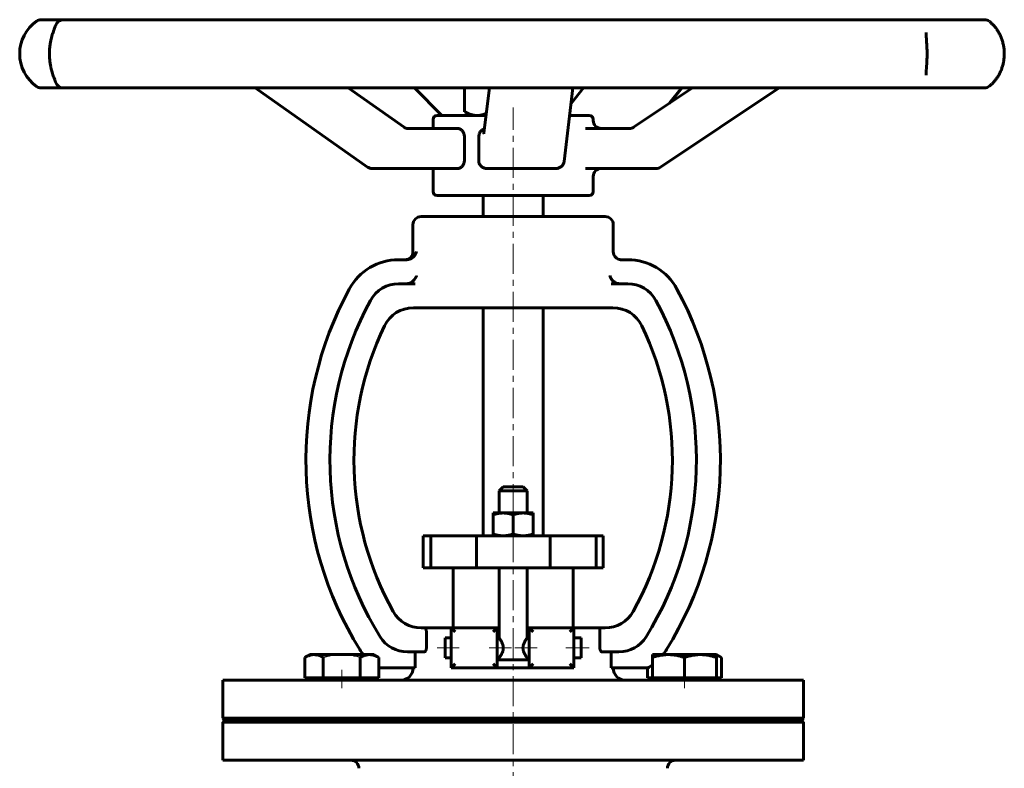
# Model space of a CAD drawing. Header units: millimetres. Extents: x -147 to 147, y -190 to 190.
# Tile 2 of 2: x -123 to 123, y 3 to 190. Entities that reach past the tile are written whole.
import ezdxf

# ---------------------------------------------------------------- set-up
doc = ezdxf.new("R2010")
doc.units = ezdxf.units.MM
for name, pattern in [('K5LT-1', [0]), ('K5LT_AXLED', [12, 7.5, -1.5, 1.5, -1.5]), ('K5LT_BASIC', [0])]:
    doc.linetypes.add(name, pattern=pattern)
doc.layers.add('Системный слой (1)', color=7, linetype='Continuous', true_color=0x6c6c6c)

# ---------------------------------------------------------------- blocks, each defined once
blk = doc.blocks.new('U0')
at = {"layer": 'Системный слой (1)', "color": 143, "linetype": 'K5LT_BASIC', "lineweight": 60, "true_color": 0x33acca}
for p, q in [((51.2, 31.09), (50.78, 31.24)), ((51.61, 30.9), (51.2, 31.09)), ((52.02, 30.69), (51.61, 30.9))]:
    blk.add_line(p, q, dxfattribs=at)
blk = doc.blocks.new('U1')
at = {"layer": 'Системный слой (1)', "color": 143, "linetype": 'K5LT_BASIC', "lineweight": 60, "true_color": 0x33acca}
for p, q in [((-6.75, 166.08), (-19, 166.08)), ((18.48, 166.08), (14.1, 166.08)), ((19, 166.08), (18.48, 166.08))]:
    blk.add_line(p, q, dxfattribs=at)
blk = doc.blocks.new('U2')
at = {"layer": 'Системный слой (1)', "color": 143, "linetype": 'K5LT_BASIC', "lineweight": 60, "true_color": 0x33acca}
for p, q in [((0, 140.8), (-23, 140.8)), ((23, 140.8), (0, 140.8))]:
    blk.add_line(p, q, dxfattribs=at)
blk = doc.blocks.new('U3')
at = {"layer": 'Системный слой (1)', "color": 143, "linetype": 'K5LT_BASIC', "lineweight": 60, "true_color": 0x33acca}
for start, end in [(321.6872, 328.2381), (301.0027, 306.7909)]:
    blk.add_arc((26.4, 40.08), 14, start, end, dxfattribs=at)
blk = doc.blocks.new('U4')
at = {"layer": 'Системный слой (1)', "color": 143, "linetype": 'K5LT_BASIC', "lineweight": 60, "true_color": 0x33acca}
for p, q in [((3.5, 35.58), (3.5, 53.08)), ((3.5, 30.08), (3.5, 30.58))]:
    blk.add_line(p, q, dxfattribs=at)
blk = doc.blocks.new('U5')
at = {"layer": 'Системный слой (1)', "color": 143, "linetype": 'K5LT_BASIC', "lineweight": 60, "true_color": 0x33acca}
for p, q in [((-29.06, 152.83), (-19.4, 152.83)), ((-19.4, 152.83), (-13.87, 152.83))]:
    blk.add_line(p, q, dxfattribs=at)
blk = doc.blocks.new('U6')
at = {"layer": 'Системный слой (1)', "color": 143, "linetype": 'K5LT_BASIC', "lineweight": 60, "true_color": 0x33acca}
for p, q in [((-3.5, 35.58), (-3.5, 53.08)), ((-3.5, 30.08), (-3.5, 30.58))]:
    blk.add_line(p, q, dxfattribs=at)
blk = doc.blocks.new('U7')
at = {"layer": 'Системный слой (1)', "color": 143, "linetype": 'K5LT_BASIC', "lineweight": 60, "true_color": 0x33acca}
for p, q in [((-19, 146.08), (18.48, 146.08)), ((18.48, 146.08), (19, 146.08))]:
    blk.add_line(p, q, dxfattribs=at)
blk = doc.blocks.new('U8')
at = {"layer": 'Системный слой (1)', "color": 143, "linetype": 'K5LT_BASIC', "lineweight": 60, "true_color": 0x33acca}
for p, q in [((-8.2, 162.01), (-8.02, 162.22)), ((-8.02, 162.22), (-8.01, 162.23)), ((-8.01, 162.23), (-7.98, 162.25)), ((-7.98, 162.25), (-7.94, 162.29)), ((-7.94, 162.29), (-7.84, 162.37)), ((-7.84, 162.37), (-7.63, 162.52)), ((-7.63, 162.52), (-7.33, 162.67)), ((-7.33, 162.67), (-7.32, 162.67)), ((-7.32, 162.67), (-7.3, 162.68)), ((-7.3, 162.68), (-7.26, 162.7)), ((-7.26, 162.7), (-7.18, 162.72)), ((-7.18, 162.72), (-7.15, 162.73)), ((-8.6, 160.83), (-8.52, 161.38)), ((-8.52, 161.38), (-8.44, 161.59)), ((-8.44, 161.61), (-8.42, 161.63)), ((-8.44, 161.59), (-8.44, 161.61)), ((-8.42, 161.63), (-8.4, 161.69)), ((-8.4, 161.69), (-8.34, 161.8)), ((-8.34, 161.8), (-8.2, 162.01))]:
    blk.add_line(p, q, dxfattribs=at)
blk = doc.blocks.new('U9')
at = {"layer": 'Системный слой (1)', "color": 143, "linetype": 'K5LT_BASIC', "lineweight": 60, "true_color": 0x33acca}
for p, q in [((18.07, 152.83), (24.98, 152.83)), ((24.98, 152.83), (31.96, 152.83))]:
    blk.add_line(p, q, dxfattribs=at)
blk = doc.blocks.new('U10')
at = {"layer": 'Системный слой (1)', "color": 143, "linetype": 'K5LT_BASIC', "lineweight": 60, "true_color": 0x33acca}
for p, q in [((-20, 162.83), (-20, 165.08)), ((-20, 147.08), (-20, 152.83))]:
    blk.add_line(p, q, dxfattribs=at)
blk = doc.blocks.new('U11')
at = {"layer": 'Системный слой (1)', "color": 143, "linetype": 'K5LT_BASIC', "lineweight": 60, "true_color": 0x33acca}
for p, q in [((-9.05, 166.08), (-8.27, 166.14)), ((-8.27, 166.14), (-7.49, 166.33)), ((-7.49, 166.33), (-6.68, 166.65))]:
    blk.add_line(p, q, dxfattribs=at)
blk = doc.blocks.new('U12')
at = {"layer": 'Системный слой (1)', "color": 143, "linetype": 'K5LT_BASIC', "lineweight": 60, "true_color": 0x33acca}
blk.add_line((-112.27, 190), (-112.27, 190), dxfattribs=at)
blk.add_line((-112.27, 190), (-112.27, 190), dxfattribs=at)
blk = doc.blocks.new('U13')
at = {"layer": 'Системный слой (1)', "color": 143, "linetype": 'K5LT_BASIC', "lineweight": 60, "true_color": 0x33acca}
for p, q in [((20, 164.83), (20, 165.08)), ((20, 147.08), (20, 150.83))]:
    blk.add_line(p, q, dxfattribs=at)
blk = doc.blocks.new('U14')
at = {"layer": 'Системный слой (1)', "color": 143, "linetype": 'K5LT_BASIC', "lineweight": 60, "true_color": 0x33acca}
for p, q in [((-4, 38.08), (-3.5, 38.08)), ((3.5, 38.08), (4, 38.08))]:
    blk.add_line(p, q, dxfattribs=at)

msp = doc.modelspace()

# ---------------------------------------------------------------- linework, layer by layer
at = {"layer": 'Системный слой (1)', "color": 143, "linetype": 'K5LT_BASIC', "lineweight": 60, "true_color": 0x33acca}
for p, q in [((-115.71, 190), (-117.8, 190)), ((-112.27, 190), (-115.71, 190)), ((-92.19, 190), (-112.27, 190)), ((-82.84, 190), (-92.19, 190)), ((-47.54, 190), (-82.84, 190)), ((-34.42, 190), (-47.54, 190)), ((7.99, 190), (-34.42, 190)), ((21.88, 190), (7.99, 190)), ((61.69, 190), (21.88, 190)), ((73.16, 190), (61.69, 190)), ((101.27, 190), (73.16, 190)), ((107.69, 190), (101.27, 190)), ((117.64, 190), (107.69, 190)), ((103.06, 186.78), (103.06, 186.79)), ((103.06, 176.17), (103.06, 176.17)), ((-117.8, 172.95), (-115.71, 172.95)), ((-115.71, 172.95), (-112.19, 172.95)), ((-112.73, 172.95), (-112.62, 172.95)), ((-112.27, 172.95), (-92.19, 172.95)), ((-92.19, 172.95), (-82.84, 172.95)), ((-82.84, 172.95), (-47.54, 172.95)), ((-36.34, 153.19), (-64.41, 172.95)), ((-47.54, 172.95), (-34.42, 172.95)), ((-27.19, 163.11), (-41.17, 172.95)), ((-34.42, 172.95), (7.99, 172.95)), ((-17.78, 166.08), (-24.65, 172.95)), ((-12.12, 172.95), (-12.12, 167.02)), ((-7.28, 161.72), (-5.91, 172.95)), ((-5.97, 172.95), (-5.97, 172.47)), ((7.99, 172.95), (21.88, 172.95)), ((12.71, 154.59), (14.93, 172.95)), ((14.46, 169.07), (17.58, 172.95)), ((21.88, 172.95), (61.69, 172.95)), ((30.08, 163.14), (44.76, 172.95)), ((36.8, 153.17), (66.39, 172.95)), ((39.01, 169.11), (42.1, 172.95)), ((61.69, 172.95), (73.16, 172.95)), ((73.16, 172.95), (101.27, 172.95)), ((101.27, 172.95), (107.69, 172.95)), ((107.69, 172.95), (117.64, 172.95)), ((116.4, 172.95), (117.55, 172.95)), ((-10.5, 166.08), (-12.07, 166.98)), ((-26.32, 162.83), (-26.32, 162.83)), ((-13.87, 162.83), (-26.32, 162.83)), ((29.08, 162.83), (18.07, 162.83)), ((29.08, 162.83), (29.08, 162.83)), ((-12.17, 160.83), (-12.17, 154.83)), ((-8.6, 154.83), (-8.6, 160.83)), ((-35.19, 152.83), (-29.06, 152.83)), ((-6.53, 152.83), (-5.23, 152.83)), ((-5.23, 152.83), (10.72, 152.83)), ((31.96, 152.83), (35.69, 152.83)), ((-7.5, 140.8), (-7.5, 146.08)), ((7.5, 140.8), (7.5, 146.08)), ((-25, 132.05), (-25, 138.8)), ((25, 132.05), (25, 138.8)), ((-26.53, 130.05), (-28.59, 130.05)), ((28.59, 130.05), (26.7, 130.05)), ((-24.43, 124.05), (-28.59, 124.05)), ((28.59, 124.05), (24.43, 124.05)), ((-24.91, 118.05), (-24.43, 118.05)), ((-24.43, 118.05), (-21.19, 118.05)), ((21.09, 118.05), (-21.19, 118.05)), ((-7.5, 61.08), (-7.5, 118.05)), ((7.5, 61.08), (7.5, 118.05)), ((21.09, 118.05), (22.78, 118.05)), ((22.78, 118.05), (24.91, 118.05)), ((-2.5, 73.33), (-3.5, 72.33)), ((-3.5, 72.33), (3.5, 72.33)), ((-3.5, 66.78), (-3.5, 72.33)), ((2.5, 73.33), (-2.5, 73.33)), ((2.5, 73.33), (3.5, 72.33)), ((3.5, 66.78), (3.5, 72.33)), ((-5, 66.78), (-2.5, 66.78)), ((-5, 66.33), (-5, 66.78)), ((-2.5, 66.78), (2.5, 66.78)), ((2.5, 66.78), (5, 66.78)), ((5, 66.78), (5, 66.33)), ((-5, 66.33), (-5, 61.53)), ((0, 66.33), (0, 61.53)), ((5, 66.33), (5, 61.53)), ((-5, 61.08), (-5, 61.53)), ((5, 61.53), (5, 61.08)), ((-22.5, 61.08), (-20.58, 61.08)), ((-22.5, 53.08), (-22.5, 61.08)), ((-20.58, 61.08), (-9.14, 61.08)), ((-20.58, 53.08), (-20.58, 61.08)), ((-9.14, 53.08), (-9.14, 61.08)), ((-9.14, 61.08), (9.21, 61.08)), ((9.21, 53.08), (9.21, 61.08)), ((9.21, 61.08), (20.72, 61.08)), ((20.72, 53.08), (20.72, 61.08)), ((20.72, 61.08), (22.5, 61.08)), ((22.5, 53.08), (22.5, 61.08)), ((-22.5, 53.08), (-20.58, 53.08)), ((-20.58, 53.08), (-9.14, 53.08)), ((-15, 38.08), (-15, 53.08)), ((-9.14, 53.08), (9.21, 53.08)), ((9.21, 53.08), (20.72, 53.08)), ((15, 38.08), (15, 53.08)), ((20.72, 53.08), (22.5, 53.08)), ((-22.2, 38.08), (-22.96, 38.08)), ((-22.2, 38.08), (-15.46, 38.08)), ((-21.65, 37.08), (-21.65, 33.08)), ((-15.46, 38.08), (-14.46, 37.08)), ((-4, 38.08), (-15.46, 38.08)), ((-15.46, 38.08), (-15.46, 28.08)), ((-4, 38.08), (-5, 37.08)), ((-4, 28.08), (-4, 38.08)), ((4, 38.08), (4, 28.08)), ((15.16, 38.08), (4, 38.08)), ((4, 38.08), (5, 37.08)), ((14.16, 37.08), (15.16, 38.08)), ((15.16, 28.08), (15.16, 38.08)), ((15.16, 38.08), (21.65, 38.08)), ((22.96, 38.08), (21.65, 38.08)), ((21.65, 33.08), (21.65, 38.08)), ((-17, 35.58), (-15.46, 35.58)), ((-17, 35.58), (-17, 30.58)), ((-4, 35.58), (-3.5, 35.58)), ((3.5, 35.58), (4, 35.58)), ((15.16, 35.58), (17, 35.58)), ((17, 35.58), (17, 30.58)), ((-26.4, 32.08), (-22.2, 32.08)), ((-24.49, 32.08), (-24.49, 28.08)), ((22.2, 32.08), (26.4, 32.08)), ((24.49, 28.08), (24.49, 32.08)), ((-52.02, 30.69), (-50.78, 31.4)), ((-52.02, 25.6), (-52.02, 30.69)), ((-49.71, 31.4), (-50.78, 31.4)), ((-42.78, 31.4), (-49.71, 31.4)), ((-47.4, 25.6), (-47.4, 30.69)), ((-35.85, 31.4), (-42.78, 31.4)), ((-38.16, 25.6), (-38.16, 30.69)), ((-34.78, 31.4), (-35.85, 31.4)), ((-33.54, 30.69), (-34.78, 31.4)), ((-33.54, 25.6), (-33.54, 30.69)), ((-17, 30.58), (-15.46, 30.58)), ((-4, 30.58), (-3.5, 30.58)), ((-4, 30.08), (4, 30.08)), ((3.5, 30.58), (4, 30.58)), ((15.16, 30.58), (17, 30.58)), ((34.78, 30.69), (34.78, 31.4)), ((38.78, 31.4), (34.78, 31.4)), ((34.78, 25.6), (34.78, 30.69)), ((46.78, 31.4), (38.78, 31.4)), ((42.78, 25.6), (42.78, 30.69)), ((50.78, 31.4), (46.78, 31.4)), ((52.02, 30.69), (50.78, 31.4)), ((50.78, 31.4), (50.78, 30.69)), ((50.78, 25.6), (50.78, 30.69)), ((52.02, 25.6), (52.02, 30.69)), ((-33.54, 28.08), (-24.49, 28.08)), ((-25, 28), (-25, 28.08)), ((-14.46, 29.08), (-15.46, 28.08)), ((-15.46, 28.08), (-4, 28.08)), ((-5, 29.08), (-4, 28.08)), ((-4, 28.08), (4, 28.08)), ((5, 29.08), (4, 28.08)), ((4, 28.08), (15.16, 28.08)), ((15.16, 28.08), (14.16, 29.08)), ((24.49, 28.08), (31.4, 28.08)), ((25, 28), (25, 28.08)), ((33.61, 28.08), (31.4, 28.08)), ((33.54, 25.6), (33.54, 28.08)), ((-72.5, 25), (72.5, 25)), ((-72.5, 15.5), (-72.5, 25)), ((-49.71, 25.6), (-52.02, 25.6)), ((-50.78, 25), (-50.78, 25.6)), ((-47.4, 25.6), (-49.71, 25.6)), ((-42.78, 25.6), (-47.4, 25.6)), ((-38.16, 25.6), (-42.78, 25.6)), ((-35.85, 25.6), (-38.16, 25.6)), ((-33.54, 25.6), (-35.85, 25.6)), ((-34.78, 25), (-34.78, 25.6)), ((-34.78, 25), (-34.78, 25.6)), ((34.78, 25.6), (33.54, 25.6)), ((34.78, 25), (34.78, 25.6)), ((38.78, 25.6), (34.78, 25.6)), ((42.78, 25.6), (38.78, 25.6)), ((46.78, 25.6), (42.78, 25.6)), ((50.78, 25.6), (46.78, 25.6)), ((52.02, 25.6), (50.78, 25.6)), ((50.78, 25), (50.78, 25.6)), ((72.5, 15.5), (72.5, 25)), ((-72.5, 15.5), (72.5, 15.5)), ((-72, 15), (-72.5, 15.5)), ((-72.5, 14.5), (-72, 15)), ((-72, 15), (72, 15)), ((72, 15), (72.5, 15.5)), ((72.5, 14.5), (72, 15)), ((-72.5, 5), (-72.5, 14.5)), ((-72.5, 14.5), (72.5, 14.5)), ((72.5, 5), (72.5, 14.5)), ((-72.5, 5), (72.5, 5))]:
    msp.add_line(p, q, dxfattribs=at)
at = {"layer": 'Системный слой (1)', "color": 30, "linetype": 'K5LT_AXLED', "lineweight": 18, "true_color": 0xff8000}
for p, q in [((0, -29.5), (0, 168.08)), ((-19, 33.08), (-13.46, 33.08)), ((-6, 33.08), (-0.45, 33.08)), ((0.45, 33.08), (6, 33.08)), ((13.16, 33.08), (19, 33.08)), ((-42.78, 23), (-42.78, 27.6)), ((42.78, 23), (42.78, 27.6))]:
    msp.add_line(p, q, dxfattribs=at)
at = {"layer": 'Системный слой (1)', "color": 143, "linetype": 'K5LT_BASIC', "lineweight": 60, "true_color": 0x33acca}
for centre, radius, start, end in [((-113.17, 181.48), 10, 125.3669, 234.6331), ((-117.8, 188), 2, 90, 125.3669), ((-112.27, 188), 2, 90.0078, 164.7813), ((117.64, 188), 2, 52.5644, 90), ((-117.8, 174.95), 2, 234.6331, 270), ((-112.27, 174.95), 2, 195.2153, 270), ((117.64, 174.95), 2, 270, 307.4356), ((-19, 165.08), 1, 90, 180), ((19, 165.08), 1, 0, 90), ((22, 164.83), 2, 180, 270), ((-35.19, 154.83), 2, 234.8586, 270), ((10.72, 154.83), 2, 270, 353.0728), ((22, 150.83), 2, 90, 180), ((35.69, 154.83), 2, 270, 303.7676), ((-19, 147.08), 1, 180, 270), ((19, 147.08), 1, 270, 0), ((-23, 138.8), 2, 90, 180), ((23, 138.8), 2, 0, 90), ((-27, 132.05), 2, 270, 0), ((27, 132.05), 2, 180, 270), ((-28.59, 116.05), 14, 90, 151.5461), ((28.59, 116.05), 14, 28.4539, 90), ((-28.59, 116.05), 8, 90, 151.5461), ((28.59, 116.05), 8, 28.4539, 90), ((38.01, 79.95), 89.75, 151.5461, 211.7619), ((-38.01, 79.95), 89.75, 328.2381, 28.4539), ((38.01, 79.95), 83.75, 151.5461, 211.7619), ((-24.91, 110.05), 8, 90, 154.4425), ((24.91, 110.05), 8, 25.5575, 90), ((-38.01, 79.95), 83.75, 328.2381, 28.4539), ((38.01, 79.95), 77.75, 154.4425, 209.0552), ((-38.01, 79.95), 77.75, 330.9448, 25.5575), ((-22.96, 46.08), 8, 209.0552, 270), ((22.96, 46.08), 8, 270, 330.9448), ((-26.4, 40.08), 8, 211.7619, 270), ((26.4, 40.08), 8, 270, 328.2381), ((-26.4, 40.08), 14, 211.7619, 218.3128), ((-28, 28), 3, 270, 0), ((28, 28), 3, 180, 270), ((-40.5, 3), 2, 0, 90), ((40.5, 3), 2, 90, 180)]:
    msp.add_arc(centre, radius, start, end, dxfattribs=at)
for centre, major_axis, ratio, start_param, end_param in [((-112.27, 188), (0, 2), 0.953056, 0, 0.00012), ((117.64, 188), (1.26, 1.55), 0.907808, 0.004927, 0.024333), ((117.64, 174.95), (-1.26, 1.55), 0.907808, 3.117427, 3.136681), ((-35.19, 154.83), (-1.15, -1.64), 0.321182, 0, 0.000017), ((10.72, 154.83), (1.99, -0.24), 0.835734, 6.283078, 6.283185), ((35.69, 154.83), (-1.11, 1.66), 0.19533, 3.141588, 3.141593)]:
    msp.add_ellipse(centre, major_axis=major_axis, ratio=ratio, start_param=start_param, end_param=end_param, dxfattribs=at)
for points, knots in [([(118.89, 189.56), (119.09, 189.4), (119.3, 189.21), (119.72, 188.81), (119.92, 188.59), (120.3, 188.14), (120.49, 187.91), (120.83, 187.43), (120.99, 187.18), (121.28, 186.68), (121.42, 186.41), (121.68, 185.87), (121.8, 185.59), (122.02, 185), (122.12, 184.69), (122.29, 184.07), (122.37, 183.75), (122.48, 183.13), (122.52, 182.82), (122.58, 182.2), (122.6, 181.88), (122.6, 181.23), (122.59, 180.9), (122.54, 180.3), (122.51, 180.02), (122.42, 179.45), (122.36, 179.15), (122.21, 178.56), (122.12, 178.26), (121.92, 177.67), (121.81, 177.38), (121.56, 176.81), (121.43, 176.55), (121.15, 176.03), (121, 175.79), (120.68, 175.31), (120.51, 175.07), (120.15, 174.63), (119.97, 174.42), (119.61, 174.03), (119.42, 173.86), (119.13, 173.59), (119.01, 173.49), (118.9, 173.4), (118.89, 173.4), (118.89, 173.4)], [0, 0, 0, 0, 1.545995, 1.545995, 2.922504, 2.922504, 4.175607, 4.175607, 5.294819, 5.294819, 6.355195, 6.355195, 7.393744, 7.393744, 8.4525, 8.4525, 9.478618, 9.478618, 10.436842, 10.436842, 11.417191, 11.417191, 12.422209, 12.422209, 13.284324, 13.284324, 14.231582, 14.231582, 15.235929, 15.235929, 16.283437, 16.283437, 17.336275, 17.336275, 18.408384, 18.408384, 19.578775, 19.578775, 20.819143, 20.819143, 22.110221, 22.110221, 22.98682, 22.98682, 22.999769, 22.999769, 22.999769, 22.999769]), ([(-114.18, 174.35), (-114.18, 174.35), (-114.18, 174.35), (-114.18, 174.35), (-114.18, 174.35), (-114.18, 174.36), (-114.18, 174.36), (-114.18, 174.36), (-114.18, 174.37), (-114.19, 174.38), (-114.19, 174.39), (-114.2, 174.41), (-114.2, 174.42), (-114.21, 174.44), (-114.21, 174.45), (-114.23, 174.51), (-114.26, 174.57), (-114.31, 174.7), (-114.34, 174.77), (-114.41, 174.95), (-114.46, 175.08), (-114.56, 175.34), (-114.62, 175.49), (-114.69, 175.68), (-114.7, 175.72), (-114.77, 175.9), (-114.82, 176.05), (-114.89, 176.24), (-114.9, 176.28), (-114.93, 176.37), (-114.94, 176.41), (-114.97, 176.49), (-114.98, 176.54), (-115.03, 176.68), (-115.05, 176.77), (-115.14, 177.06), (-115.19, 177.26), (-115.31, 177.73), (-115.37, 178), (-115.49, 178.57), (-115.54, 178.86), (-115.62, 179.41), (-115.65, 179.67), (-115.7, 180.22), (-115.72, 180.5), (-115.74, 181.1), (-115.75, 181.4), (-115.74, 182.01), (-115.73, 182.31), (-115.69, 182.91), (-115.66, 183.19), (-115.59, 183.75), (-115.55, 184.02), (-115.45, 184.57), (-115.4, 184.85), (-115.28, 185.37), (-115.21, 185.61), (-115.08, 186.09), (-115.01, 186.33), (-114.94, 186.56), (-114.93, 186.57), (-114.87, 186.76), (-114.81, 186.92), (-114.75, 187.12), (-114.73, 187.16), (-114.7, 187.23), (-114.69, 187.27), (-114.6, 187.51), (-114.53, 187.7), (-114.4, 188.02), (-114.34, 188.17), (-114.26, 188.37), (-114.24, 188.43), (-114.21, 188.5), (-114.21, 188.51), (-114.2, 188.53), (-114.2, 188.53), (-114.19, 188.56), (-114.18, 188.58), (-114.18, 188.6), (-114.18, 188.6), (-114.18, 188.6)], [0, 0, 0, 0, 0.023719, 0.023719, 0.047438, 0.047438, 0.094876, 0.094876, 0.189751, 0.189751, 0.379503, 0.379503, 0.555598, 0.555598, 0.759005, 0.759005, 1.417011, 1.417011, 2.075016, 2.075016, 2.98181, 2.98181, 3.888604, 3.888604, 4.111109, 4.111109, 4.881519, 4.881519, 5.08127, 5.08127, 5.28102, 5.28102, 5.49301, 5.49301, 5.91699, 5.91699, 6.764951, 6.764951, 7.819022, 7.819022, 8.87512, 8.87512, 9.773233, 9.773233, 10.740125, 10.740125, 11.747196, 11.747196, 12.766022, 12.766022, 13.738174, 13.738174, 14.7088, 14.7088, 15.742404, 15.742404, 16.733851, 16.733851, 17.782439, 17.782439, 17.841426, 17.841426, 18.680952, 18.680952, 18.890833, 18.890833, 19.100715, 19.100715, 20.285193, 20.285193, 21.466704, 21.466704, 22.251793, 22.251793, 22.442562, 22.442562, 22.493865, 22.493865, 22.938393, 22.938393, 22.999753, 22.999753, 22.999753, 22.999753]), ([(103.06, 186.78), (103.06, 186.66), (103.06, 186.53), (103.08, 186.31), (103.08, 186.24), (103.09, 186), (103.11, 185.81), (103.14, 185.42), (103.15, 185.21), (103.19, 184.76), (103.2, 184.52), (103.24, 184.01), (103.25, 183.75), (103.28, 183.33), (103.28, 183.18), (103.29, 183.02), (103.29, 183.01), (103.3, 182.84), (103.3, 182.67), (103.32, 182.23), (103.32, 181.95), (103.32, 181.44), (103.32, 181.21), (103.32, 180.69), (103.31, 180.41), (103.3, 180.07), (103.29, 180), (103.29, 179.8), (103.28, 179.67), (103.26, 179.28), (103.24, 179.03), (103.23, 178.73), (103.22, 178.68), (103.21, 178.48), (103.2, 178.33), (103.18, 178.14), (103.18, 178.1), (103.17, 178.01), (103.17, 177.96), (103.16, 177.83), (103.15, 177.75), (103.14, 177.54), (103.13, 177.42), (103.11, 177.26), (103.11, 177.21), (103.11, 177.13), (103.1, 177.11), (103.1, 177.08), (103.1, 177.07), (103.1, 177.06), (103.1, 177.05), (103.1, 177.04), (103.1, 177.04), (103.1, 177.02), (103.1, 177.02), (103.1, 176.99), (103.1, 176.98), (103.09, 176.94), (103.09, 176.92), (103.09, 176.85), (103.09, 176.81), (103.08, 176.72), (103.08, 176.67), (103.07, 176.61), (103.07, 176.6), (103.07, 176.52), (103.07, 176.46), (103.06, 176.32), (103.06, 176.24), (103.06, 176.17)], [0, 0, 0, 0, 1.801625, 1.801625, 2.630779, 2.630779, 4.456857, 4.456857, 6.25485, 6.25485, 8.12242, 8.12242, 10.009267, 10.009267, 11.066769, 11.066769, 11.08489, 11.08489, 12.244055, 12.244055, 14.037934, 14.037934, 15.608057, 15.608057, 17.445183, 17.445183, 17.907515, 17.907515, 18.825402, 18.825402, 20.610815, 20.610815, 21.002722, 21.002722, 22.124704, 22.124704, 22.487797, 22.487797, 22.850889, 22.850889, 23.577075, 23.577075, 24.629118, 24.629118, 25.107156, 25.107156, 25.346205, 25.346205, 25.405968, 25.405968, 25.46573, 25.46573, 25.525492, 25.525492, 25.59656, 25.59656, 25.733849, 25.733849, 25.98905, 25.98905, 26.421951, 26.421951, 26.978038, 26.978038, 27.100281, 27.100281, 27.922432, 27.922432, 29, 29, 29, 29]), ([(-27.19, 163.11), (-27.18, 163.11), (-27.18, 163.11), (-27.18, 163.11), (-27.18, 163.1), (-27.17, 163.1), (-27.17, 163.1), (-27.15, 163.09), (-27.15, 163.08), (-27.12, 163.07), (-27.11, 163.06), (-27.06, 163.03), (-27.03, 163.01), (-26.95, 162.97), (-26.9, 162.95), (-26.79, 162.9), (-26.74, 162.89), (-26.63, 162.86), (-26.58, 162.85), (-26.46, 162.83), (-26.39, 162.83), (-26.32, 162.83), (-26.32, 162.83), (-26.32, 162.83)], [0, 0, 0, 0, 0.07234, 0.07234, 0.192908, 0.192908, 0.409929, 0.409929, 0.819857, 0.819857, 1.615601, 1.615601, 3.110617, 3.110617, 5.705087, 5.705087, 8.278877, 8.278877, 10.83723, 10.83723, 13.999509, 13.999509, 14, 14, 14, 14]), ([(-13.87, 162.83), (-13.66, 162.83), (-13.44, 162.78), (-13.02, 162.56), (-12.83, 162.4), (-12.52, 162.04), (-12.39, 161.82), (-12.21, 161.34), (-12.17, 161.08), (-12.17, 160.83)], [-0.3192077, -0.3192077, -0.3192077, -0.3192077, -0.2349177, -0.2349177, -0.1506277, -0.1506277, -0.0753139, -0.0753139, 0, 0, 0, 0]), ([(30.08, 163.14), (30.08, 163.14), (30.08, 163.13), (30.08, 163.13), (30.07, 163.13), (30.07, 163.13), (30.06, 163.12), (30.05, 163.11), (30.04, 163.11), (30.01, 163.09), (29.99, 163.08), (29.94, 163.05), (29.9, 163.03), (29.8, 162.98), (29.74, 162.95), (29.61, 162.91), (29.54, 162.89), (29.4, 162.86), (29.33, 162.85), (29.2, 162.83), (29.14, 162.83), (29.08, 162.83), (29.08, 162.83), (29.08, 162.83)], [0, 0, 0, 0, 0.074813, 0.074813, 0.199501, 0.199501, 0.42394, 0.42394, 0.84788, 0.84788, 1.670822, 1.670822, 3.216925, 3.216925, 5.987114, 5.987114, 8.744577, 8.744577, 11.492998, 11.492998, 13.999557, 13.999557, 14, 14, 14, 14]), ([(-7.31, 161.5), (-7.31, 161.51), (-7.31, 161.52), (-7.3, 161.54), (-7.3, 161.55), (-7.3, 161.57), (-7.29, 161.59), (-7.29, 161.62), (-7.29, 161.64), (-7.28, 161.67), (-7.28, 161.69), (-7.28, 161.72)], [0, 0, 0, 0, 0.8, 0.8, 1.6, 1.6, 2.4, 2.4, 3.2, 3.2, 4, 4, 4, 4]), ([(-12.17, 154.83), (-12.17, 154.58), (-12.21, 154.31), (-12.39, 153.83), (-12.52, 153.61), (-12.83, 153.25), (-13.02, 153.09), (-13.44, 152.88), (-13.66, 152.83), (-13.87, 152.83)], [0, 0, 0, 0, 0.0753139, 0.0753139, 0.1506277, 0.1506277, 0.2349177, 0.2349177, 0.3192077, 0.3192077, 0.3192077, 0.3192077]), ([(-6.53, 152.83), (-6.79, 152.83), (-7.08, 152.88), (-7.6, 153.09), (-7.83, 153.25), (-8.19, 153.61), (-8.34, 153.83), (-8.55, 154.31), (-8.6, 154.58), (-8.6, 154.83)], [0.3122043, 0.3122043, 0.3122043, 0.3122043, 0.3964943, 0.3964943, 0.4807843, 0.4807843, 0.5560981, 0.5560981, 0.631412, 0.631412, 0.631412, 0.631412]), ([(-24.15, 132.05), (-24.15, 132.05), (-24.15, 132.04), (-24.21, 131.81), (-24.3, 131.57), (-24.56, 131.13), (-24.72, 130.92), (-25.09, 130.57), (-25.29, 130.42), (-25.69, 130.21), (-25.88, 130.14), (-26.08, 130.1)], [-0.328687, -0.328687, -0.328687, -0.328687, -0.3278195, -0.3278195, -0.2313194, -0.2313194, -0.1402803, -0.1402803, -0.0609243, -0.0609243, 0, 0, 0, 0]), ([(-24.15, 126.05), (-24.15, 126.05), (-24.15, 126.04), (-24.24, 125.67), (-24.42, 125.3), (-24.88, 124.75), (-25.11, 124.55), (-25.55, 124.27), (-25.77, 124.18), (-26.02, 124.11), (-26.05, 124.1), (-26.08, 124.1)], [-0.7368852, -0.7368852, -0.7368852, -0.7368852, -0.7361688, -0.7361688, -0.6097891, -0.6097891, -0.514697, -0.514697, -0.4440465, -0.4440465, -0.4350281, -0.4350281, -0.4350281, -0.4350281]), ([(26.08, 124.1), (25.88, 124.14), (25.69, 124.21), (25.29, 124.42), (25.09, 124.57), (24.72, 124.92), (24.56, 125.13), (24.3, 125.57), (24.21, 125.81), (24.15, 126.04), (24.15, 126.05), (24.15, 126.05)], [-0.3306934, -0.3306934, -0.3306934, -0.3306934, -0.2692349, -0.2692349, -0.1891832, -0.1891832, -0.097346, -0.097346, 0, 0, 0.0008751, 0.0008751, 0.0008751, 0.0008751]), ([(-22.2, 38.08), (-22.18, 38.08), (-22.14, 38.07), (-22.08, 38.06), (-22.03, 38.03), (-21.97, 37.99), (-21.92, 37.93), (-21.88, 37.88), (-21.85, 37.85), (-21.83, 37.8), (-21.8, 37.75), (-21.77, 37.69), (-21.74, 37.63), (-21.71, 37.54), (-21.69, 37.45), (-21.67, 37.32), (-21.65, 37.2), (-21.65, 37.12), (-21.65, 37.08)], [0, 0, 0, 0, 1.668338, 3.000781, 3.752327, 5.684146, 7.169987, 8.129475, 8.640386, 9.413262, 10.658788, 11.156523, 12.61652, 13.169365, 14.944779, 16.052213, 17.601696, 19, 19, 19, 19]), ([(-3.5, 30.58), (-3.5, 30.58), (-3.49, 30.59), (-3.45, 30.65), (-3.39, 30.74), (-3.31, 30.86), (-3.21, 31.01), (-3.09, 31.2), (-2.99, 31.37), (-2.89, 31.54), (-2.82, 31.69), (-2.76, 31.82), (-2.69, 31.96), (-2.6, 32.18), (-2.54, 32.41), (-2.49, 32.64), (-2.46, 32.81), (-2.45, 33), (-2.45, 33.16), (-2.46, 33.32), (-2.48, 33.5), (-2.52, 33.69), (-2.58, 33.91), (-2.67, 34.15), (-2.77, 34.38), (-2.87, 34.59), (-2.96, 34.75), (-3.07, 34.93), (-3.16, 35.07), (-3.26, 35.24), (-3.35, 35.37), (-3.44, 35.49), (-3.49, 35.56), (-3.5, 35.58), (-3.5, 35.58)], [0, 0, 0, 0, 1.338342, 2.727126, 3.979285, 4.990732, 6.653322, 8.002029, 9.192261, 10.091095, 11.110403, 11.654077, 12.195448, 13.422364, 14.909147, 15.437531, 16.408386, 17.249893, 17.841833, 18.490596, 19.25909, 20.237755, 20.91464, 22.371841, 23.740142, 24.508113, 25.793, 26.628185, 28.106275, 28.880045, 30.573888, 31.928357, 33.57338, 35, 35, 35, 35]), ([(3.5, 35.58), (3.5, 35.58), (3.49, 35.56), (3.44, 35.49), (3.37, 35.39), (3.28, 35.26), (3.17, 35.09), (3.05, 34.9), (2.95, 34.72), (2.85, 34.53), (2.77, 34.37), (2.69, 34.2), (2.6, 33.98), (2.54, 33.75), (2.49, 33.52), (2.46, 33.34), (2.45, 33.16), (2.45, 32.99), (2.46, 32.84), (2.48, 32.65), (2.52, 32.47), (2.58, 32.25), (2.67, 32.01), (2.77, 31.78), (2.87, 31.57), (2.96, 31.41), (3.07, 31.23), (3.16, 31.08), (3.26, 30.92), (3.36, 30.79), (3.44, 30.67), (3.49, 30.59), (3.5, 30.58), (3.5, 30.58)], [0, 0, 0, 0, 1.511447, 3.022938, 4.101258, 5.439386, 6.899185, 8.086014, 9.315656, 10.331201, 11.322378, 11.848244, 13.04002, 14.484219, 14.997471, 15.940524, 16.757948, 17.332957, 17.963176, 18.709717, 19.660439, 20.318007, 21.733638, 23.062906, 23.808964, 25.057182, 25.868528, 27.304424, 28.056091, 29.701544, 31.111985, 32.614659, 34, 34, 34, 34]), ([(-21.65, 33.08), (-21.65, 33.02), (-21.66, 32.91), (-21.68, 32.77), (-21.71, 32.65), (-21.74, 32.53), (-21.78, 32.44), (-21.83, 32.35), (-21.86, 32.3), (-21.91, 32.24), (-21.97, 32.18), (-22.04, 32.12), (-22.12, 32.09), (-22.17, 32.08), (-22.2, 32.08)], [0, 0, 0, 0, 1.666538, 3.010232, 3.956239, 5.031268, 6.629645, 7.428552, 8.32661, 9.290886, 10.318116, 11.955899, 13.438988, 15, 15, 15, 15]), ([(22.2, 32.08), (22.18, 32.08), (22.14, 32.08), (22.08, 32.1), (22.03, 32.13), (21.97, 32.17), (21.92, 32.23), (21.88, 32.27), (21.85, 32.31), (21.83, 32.36), (21.8, 32.4), (21.77, 32.47), (21.74, 32.53), (21.71, 32.62), (21.69, 32.71), (21.67, 32.84), (21.65, 32.95), (21.65, 33.04), (21.65, 33.08)], [0, 0, 0, 0, 1.668338, 3.000782, 3.752329, 5.684147, 7.169988, 8.129476, 8.640386, 9.413262, 10.658788, 11.156523, 12.61652, 13.169365, 14.944779, 16.052213, 17.601696, 19, 19, 19, 19]), ([(-49.71, 31.4), (-49.85, 31.4), (-50.12, 31.38), (-50.54, 31.31), (-50.91, 31.2), (-51.41, 31.01), (-51.76, 30.83), (-52.02, 30.69)], [0, 0, 0, 0, 1.447402, 2.799721, 4.280074, 5.291086, 8, 8, 8, 8]), ([(-47.4, 30.69), (-47.56, 30.78), (-47.91, 30.97), (-48.39, 31.16), (-48.82, 31.29), (-49.19, 31.37), (-49.49, 31.4), (-49.66, 31.4), (-49.71, 31.4)], [0, 0, 0, 0, 1.973632, 4.159959, 5.58174, 7.045112, 8.434644, 9, 9, 9, 9]), ([(-35.85, 31.4), (-35.99, 31.4), (-36.27, 31.38), (-36.68, 31.31), (-37.06, 31.2), (-37.55, 31.01), (-37.91, 30.83), (-38.16, 30.69)], [0, 0, 0, 0, 1.447402, 2.799721, 4.280074, 5.291086, 8, 8, 8, 8]), ([(-33.54, 30.69), (-33.71, 30.78), (-34.06, 30.97), (-34.53, 31.16), (-34.97, 31.29), (-35.34, 31.37), (-35.63, 31.4), (-35.8, 31.4), (-35.85, 31.4)], [0, 0, 0, 0, 1.973632, 4.159959, 5.58174, 7.045112, 8.434644, 9, 9, 9, 9]), ([(38.78, 31.4), (38.53, 31.4), (38.06, 31.38), (37.34, 31.31), (36.7, 31.2), (35.89, 31.02), (35.28, 30.85), (34.84, 30.7), (34.78, 30.69)], [0, 0, 0, 0, 1.628328, 3.149686, 4.815083, 5.952472, 8.617534, 9, 9, 9, 9]), ([(42.78, 30.69), (42.49, 30.78), (42.04, 30.92), (41.43, 31.08), (40.9, 31.19), (40.31, 31.29), (39.67, 31.37), (39.16, 31.4), (38.87, 31.4), (38.78, 31.4)], [0, 0, 0, 0, 2.192924, 3.442239, 4.622177, 6.201933, 7.827902, 9.371826, 10, 10, 10, 10]), ([(46.78, 31.4), (46.53, 31.4), (46.06, 31.38), (45.34, 31.31), (44.7, 31.2), (43.89, 31.02), (43.28, 30.85), (42.84, 30.7), (42.78, 30.69)], [0, 0, 0, 0, 1.628328, 3.149686, 4.815083, 5.952472, 8.617534, 9, 9, 9, 9]), ([(50.78, 30.69), (50.49, 30.78), (50.04, 30.92), (49.43, 31.08), (48.9, 31.19), (48.31, 31.29), (47.67, 31.37), (47.16, 31.4), (46.87, 31.4), (46.78, 31.4)], [0, 0, 0, 0, 2.192924, 3.442239, 4.622177, 6.201933, 7.827902, 9.371826, 10, 10, 10, 10])]:
    msp.add_open_spline(points, degree=3, knots=knots, dxfattribs=at)
for points, weights in [([(-12.12, 167.02), (-10.48, 166.08), (-9.05, 166.08)], [1, 1.0379548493, 1]), ([(-12.07, 166.98), (-12.09, 167), (-12.12, 167.02)], [1.00132142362, 1.00067263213, 1]), ([(-2.5, 66.78), (-3.66, 66.78), (-5, 66.33)], [1, 1.0379548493, 1]), ([(0, 66.33), (-1.34, 66.78), (-2.5, 66.78)], [1, 1.0379548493, 1]), ([(2.5, 66.78), (1.34, 66.78), (0, 66.33)], [1, 1.0379548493, 1]), ([(5, 66.33), (3.66, 66.78), (2.5, 66.78)], [1, 1.0379548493, 1]), ([(-5, 61.53), (-3.66, 61.08), (-2.5, 61.08)], [1, 1.0379548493, 1]), ([(-2.5, 61.08), (-1.34, 61.08), (0, 61.53)], [1, 1.0379548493, 1]), ([(0, 61.53), (1.34, 61.08), (2.5, 61.08)], [1, 1.0379548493, 1]), ([(2.5, 61.08), (3.66, 61.08), (5, 61.53)], [1, 1.0379548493, 1])]:
    msp.add_rational_spline(points, weights, degree=2, dxfattribs=at)
for points in [[(-26.53, 130.05), (-26.39, 130.05), (-26.23, 130.06), (-26.08, 130.1)], [(-26.53, 124.05), (-26.39, 124.05), (-26.23, 124.06), (-26.08, 124.1)], [(26.08, 124.1), (26.23, 124.06), (26.39, 124.05), (26.53, 124.05)]]:
    msp.add_open_spline(points, degree=3, dxfattribs=at)
at = {"layer": 'Системный слой (1)', "color": 7, "linetype": 'K5LT-1'}
for points, knots in [([(-42.78, 31.4), (-42.91, 31.4), (-43.17, 31.4), (-43.56, 31.38), (-43.94, 31.35), (-44.42, 31.31), (-45, 31.23), (-45.77, 31.09), (-46.57, 30.91), (-47.15, 30.76), (-47.4, 30.69)], [0, 0, 0, 0, 1.818464, 3.636928, 5.455392, 7.273856, 10.465691, 13.657526, 18.304216, 22, 22, 22, 22]), ([(-38.16, 30.69), (-38.26, 30.71), (-38.51, 30.79), (-39.01, 30.91), (-39.69, 31.07), (-40.41, 31.21), (-41.08, 31.3), (-41.55, 31.35), (-41.93, 31.37), (-42.21, 31.39), (-42.5, 31.4), (-42.69, 31.4), (-42.78, 31.4)], [0, 0, 0, 0, 1.432862, 3.725441, 7.16431, 11.338281, 14.003711, 16.66914, 18.001855, 19.33457, 20.667285, 22, 22, 22, 22])]:
    msp.add_open_spline(points, degree=3, knots=knots, dxfattribs=at)

# ---------------------------------------------------------------- block references
at = {"layer": 'Системный слой (1)'}
for name in ['U12', 'U10', 'U1', 'U11', 'U13', 'U8', 'U5', 'U9', 'U7', 'U2', 'U6', 'U4', 'U14', 'U3', 'U0']:
    msp.add_blockref(name, (0, 0), dxfattribs=at)

doc.saveas('drawing.dxf')
